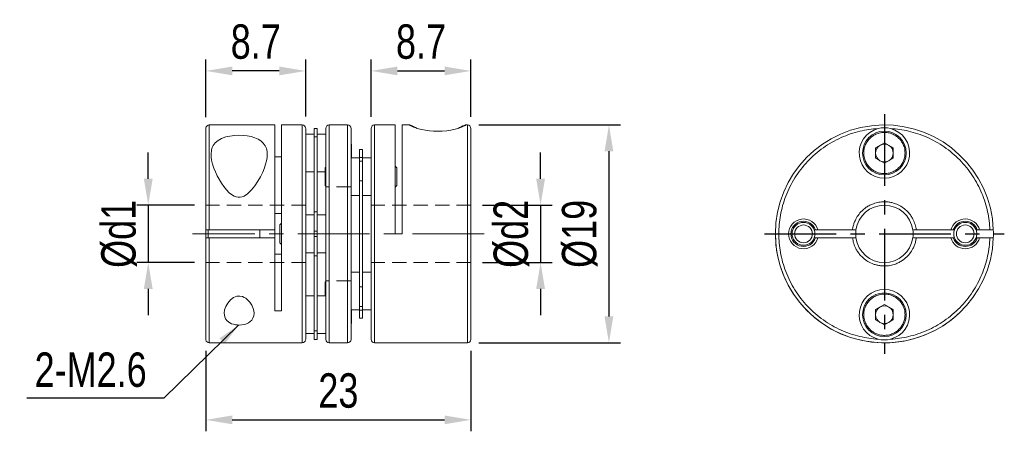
# Model space of a CAD drawing. Header units: millimetres. Extents: x 0 to 297, y 0 to 210.
# Tile 3 of 5: x 160 to 246, y 95 to 131. Entities that reach past the tile are written whole.
import ezdxf

# ---------------------------------------------------------------- set-up
doc = ezdxf.new("R2010")
doc.units = ezdxf.units.MM
doc.header["$LTSCALE"] = 5
doc.linetypes.add('CENTER', pattern=[2, 1.25, -0.25, 0.25, -0.25])
doc.linetypes.add('HIDDEN', pattern=[0.375, 0.25, -0.125])
doc.layers.get('0').update_dxf_attribs({"linetype": 'CONTINUOUS'})
doc.layers.get('Defpoints').update_dxf_attribs({"linetype": 'CONTINUOUS'})
doc.layers.add('D', color=7, linetype='CONTINUOUS')
doc.layers.add('DIM', color=2, linetype='CONTINUOUS')
doc.styles.get("Standard").update_dxf_attribs({"font": 'Gulim.ttf', "width": 0.8, "height": 3})
doc.dimstyles.new('LIM', dxfattribs={"dimtxt": 2, "dimasz": 2, "dimexe": 2, "dimexo": 1, "dimgap": 1, "dimtad": 1, "dimdec": 3, "dimzin": 9, "dimdsep": 46, "dimtxsty": 'Standard', "dimcen": 3, "dimclrd": 1, "dimclre": 1, "dimadec": 0, "dimazin": 0, "dimtfac": 1, "dimtdec": 3, "dimtmove": 0, "dimatfit": 3, "dimfxl": 0, "dimtolj": 1, "dimtzin": 0, "dimarcsym": 0})
doc.dimstyles.get("Standard").update_dxf_attribs({"dimtxt": 0.18, "dimasz": 0.18, "dimexe": 0.18, "dimexo": 0.0625, "dimgap": 0.09, "dimtad": 0, "dimtih": 1, "dimtoh": 1, "dimdec": 4, "dimzin": 0, "dimdsep": 46, "dimtxsty": 'Standard', "dimcen": 0.09, "dimadec": 0, "dimazin": 0, "dimtfac": 1, "dimtdec": 4, "dimtofl": 0, "dimtmove": 0, "dimatfit": 3, "dimfxl": 0, "dimtolj": 1, "dimtzin": 0, "dimarcsym": 0})

# ---------------------------------------------------------------- blocks, each defined once
blk = doc.blocks.new('*D52')
at = {"layer": 'D', "color": 1, "lineweight": -2}
for p, q in [((176.389, 122.534), (176.389, 127.556)), ((185.089, 122.592), (185.089, 127.556)), ((182.789, 126.556), (178.689, 126.556))]:
    blk.add_line(p, q, dxfattribs=at)
at = {"layer": 'D', "color": 1}
for points in [[(178.689, 126.94), (178.689, 126.173), (176.389, 126.556)], [(182.789, 126.94), (182.789, 126.173), (185.089, 126.556)]]:
    blk.add_solid(points, dxfattribs=at)
at = {"layer": 'Defpoints', "color": 0}
for p in [(176.389, 126.556), (176.389, 121.534), (185.089, 121.592)]:
    blk.add_point(p, dxfattribs=at)
at = {"layer": 'D', "insert": (180.739, 129.096), "char_height": 3, "attachment_point": 5}
blk.add_mtext('\\A1;8.7', dxfattribs=at)
blk = doc.blocks.new('*D53')
at = {"layer": 'D', "color": 1, "lineweight": -2}
for p, q in [((190.789, 122.54), (190.789, 127.556)), ((199.489, 122.546), (199.489, 127.556)), ((193.089, 126.556), (197.189, 126.556))]:
    blk.add_line(p, q, dxfattribs=at)
at = {"layer": 'D', "color": 1}
for points in [[(193.089, 126.94), (193.089, 126.173), (190.789, 126.556)], [(197.189, 126.94), (197.189, 126.173), (199.489, 126.556)]]:
    blk.add_solid(points, dxfattribs=at)
at = {"layer": 'Defpoints', "color": 0}
for p in [(199.489, 126.556), (190.789, 121.54), (199.489, 121.546)]:
    blk.add_point(p, dxfattribs=at)
at = {"layer": 'D', "insert": (195.139, 129.096), "char_height": 3, "attachment_point": 5}
blk.add_mtext('\\A1;8.7', dxfattribs=at)
blk = doc.blocks.new('*D54')
at = {"layer": 'D', "color": 1, "lineweight": -2}
for p, q in [((171.369, 117.15), (171.369, 119.45)), ((175.389, 114.85), (170.369, 114.85)), ((171.369, 114.85), (171.369, 109.85)), ((175.389, 109.85), (170.369, 109.85)), ((171.369, 107.55), (171.369, 105.25))]:
    blk.add_line(p, q, dxfattribs=at)
at = {"layer": 'D', "color": 1}
for points in [[(170.986, 117.15), (171.752, 117.15), (171.369, 114.85)], [(170.986, 107.55), (171.752, 107.55), (171.369, 109.85)]]:
    blk.add_solid(points, dxfattribs=at)
at = {"layer": 'Defpoints', "color": 0}
for p in [(176.389, 114.85), (171.369, 109.85), (176.389, 109.85)]:
    blk.add_point(p, dxfattribs=at)
at = {"layer": 'D', "insert": (168.825, 112.35), "char_height": 3, "attachment_point": 5, "rotation": 90}
blk.add_mtext('\\A1;%%Cd1', dxfattribs=at)
blk = doc.blocks.new('*D55')
at = {"layer": 'D', "color": 1, "lineweight": -2}
for p, q in [((205.558, 117.15), (205.558, 119.45)), ((200.489, 114.85), (206.558, 114.85)), ((205.558, 114.85), (205.558, 109.85)), ((200.489, 109.85), (206.558, 109.85)), ((205.558, 107.55), (205.558, 105.25))]:
    blk.add_line(p, q, dxfattribs=at)
at = {"layer": 'D', "color": 1}
for points in [[(205.175, 117.15), (205.941, 117.15), (205.558, 114.85)], [(205.175, 107.55), (205.941, 107.55), (205.558, 109.85)]]:
    blk.add_solid(points, dxfattribs=at)
at = {"layer": 'Defpoints', "color": 0}
for p in [(199.489, 114.85), (199.489, 109.85), (205.558, 109.85)]:
    blk.add_point(p, dxfattribs=at)
at = {"layer": 'D', "insert": (203.016, 112.35), "char_height": 3, "attachment_point": 5, "rotation": 90}
blk.add_mtext('\\A1;%%Cd2', dxfattribs=at)
blk = doc.blocks.new('*D56')
at = {"layer": 'D', "color": 1, "lineweight": -2}
for p, q in [((200.189, 121.85), (212.516, 121.85)), ((211.516, 119.55), (211.516, 105.15)), ((200.189, 102.85), (212.516, 102.85))]:
    blk.add_line(p, q, dxfattribs=at)
at = {"layer": 'D', "color": 1}
for points in [[(211.133, 119.55), (211.9, 119.55), (211.516, 121.85)], [(211.133, 105.15), (211.9, 105.15), (211.516, 102.85)]]:
    blk.add_solid(points, dxfattribs=at)
at = {"layer": 'Defpoints', "color": 0}
for p in [(199.189, 121.85), (199.189, 102.85), (211.516, 102.85)]:
    blk.add_point(p, dxfattribs=at)
at = {"layer": 'D', "insert": (208.974, 112.35), "char_height": 3, "attachment_point": 5, "rotation": 90}
blk.add_mtext('\\A1;%%C19', dxfattribs=at)
blk = doc.blocks.new('*D57')
at = {"layer": 'D', "color": 1, "lineweight": -2}
for p, q in [((176.389, 102.165), (176.389, 95.133)), ((199.489, 102.159), (199.489, 95.133)), ((178.689, 96.133), (197.189, 96.133))]:
    blk.add_line(p, q, dxfattribs=at)
at = {"layer": 'D', "color": 1}
for points in [[(178.689, 96.516), (178.689, 95.75), (176.389, 96.133)], [(197.189, 96.516), (197.189, 95.75), (199.489, 96.133)]]:
    blk.add_solid(points, dxfattribs=at)
at = {"layer": 'Defpoints', "color": 0}
for p in [(176.389, 103.165), (199.489, 103.159), (199.489, 96.133)]:
    blk.add_point(p, dxfattribs=at)
at = {"layer": 'D', "insert": (187.939, 98.671), "char_height": 3, "attachment_point": 5}
blk.add_mtext('\\A1;23', dxfattribs=at)

msp = doc.modelspace()

# ---------------------------------------------------------------- linework, layer by layer
at = {"color": 7, "linetype": 'Continuous', "lineweight": 15}
for p, q in [((182.389, 121.8495), (176.689, 121.8495)), ((176.689, 121.8495), (176.689, 112.6995)), ((182.389, 112.6995), (182.389, 121.8495)), ((184.789, 121.8495), (182.989, 121.8495)), ((182.989, 121.8495), (182.989, 105.632)), ((184.789, 102.8495), (184.789, 121.8495)), ((188.739, 121.8495), (187.139, 121.8495)), ((187.139, 121.8495), (187.139, 102.8495)), ((188.739, 121.8495), (188.739, 112.3495)), ((192.889, 121.8495), (191.089, 121.8495)), ((191.089, 121.8495), (191.089, 105.632)), ((192.889, 112.3495), (192.889, 121.8495)), ((194.1515, 121.8495), (193.489, 121.8495)), ((193.489, 121.8495), (193.489, 112.3495)), ((194.139, 121.8447), (194.1515, 121.848)), ((199.189, 121.8495), (199.0275, 121.8495)), ((199.189, 102.8495), (199.189, 121.8495)), ((185.839, 121.0495), (185.089, 121.0495)), ((186.089, 121.5495), (185.839, 121.5495)), ((185.839, 121.5469), (185.839, 121.5495)), ((185.839, 121.5469), (186.089, 121.5469)), ((185.839, 120.8154), (185.839, 121.5469)), ((186.089, 121.5469), (186.089, 121.5495)), ((186.089, 120.8154), (186.089, 121.5469)), ((186.839, 121.0495), (186.089, 121.0495)), ((185.839, 120.8154), (186.089, 120.8154)), ((185.839, 114.2782), (185.839, 120.8154)), ((186.089, 120.8154), (186.089, 114.2782)), ((189.089, 120.1735), (189.039, 120.2235)), ((189.089, 119.3995), (189.089, 120.1735)), ((234.7483, 119.8455), (235.5208, 120.2915)), ((235.5208, 120.2915), (236.2933, 119.8455)), ((189.089, 118.9846), (189.089, 119.3995)), ((190.039, 119.6995), (189.789, 119.6995)), ((189.789, 119.0092), (189.789, 119.6995)), ((190.039, 119.0092), (190.039, 119.6995)), ((234.7483, 118.9535), (234.7483, 119.8455)), ((236.2933, 119.8455), (236.2933, 118.9535)), ((182.989, 119.067), (182.389, 119.067)), ((189.789, 118.9846), (189.039, 118.9846)), ((189.789, 119.0092), (190.039, 119.0092)), ((189.789, 118.6968), (189.789, 119.0092)), ((189.789, 118.6968), (190.039, 118.6968)), ((189.789, 116.972), (189.789, 118.6968)), ((190.039, 118.6968), (190.039, 119.0092)), ((190.789, 118.9846), (190.039, 118.9846)), ((190.039, 116.972), (190.039, 118.6968)), ((190.8034, 119.2346), (190.789, 119.2346)), ((190.789, 118.4982), (190.789, 119.2346)), ((235.5208, 118.5075), (234.7483, 118.9535)), ((236.2933, 118.9535), (235.5208, 118.5075)), ((185.089, 117.7495), (185.839, 117.7495)), ((186.089, 117.7495), (186.789, 117.7495)), ((186.839, 118.1586), (186.789, 118.1086)), ((186.789, 118.1086), (186.789, 116.5606)), ((193.039, 118.1086), (192.889, 118.2586)), ((193.039, 117.3346), (193.039, 118.1086)), ((189.789, 116.972), (190.039, 116.972)), ((189.789, 107.727), (189.789, 116.972)), ((190.039, 116.972), (190.039, 107.727)), ((193.039, 116.5606), (193.039, 117.3346)), ((186.789, 116.5606), (186.839, 116.5106)), ((192.889, 116.4106), (193.039, 116.5606)), ((189.039, 115.6846), (189.789, 115.6846)), ((190.039, 115.6846), (190.789, 115.6846)), ((186.089, 114.2782), (185.839, 114.2782)), ((185.839, 112.5704), (185.839, 114.2782)), ((186.089, 112.5704), (186.089, 114.2782)), ((182.389, 114.1173), (182.989, 114.1173)), ((182.989, 113.2735), (182.839, 113.1235)), ((185.839, 113.9995), (185.089, 113.9995)), ((186.839, 113.9995), (186.089, 113.9995)), ((176.389, 111.9955), (176.389, 112.7033)), ((176.389, 112.6995), (176.689, 112.6995)), ((176.589, 112.7043), (176.589, 111.9945)), ((176.689, 112.6995), (182.389, 112.6995)), ((181.089, 111.9995), (181.089, 112.6995)), ((182.389, 111.9995), (182.389, 112.6995)), ((182.839, 113.1235), (182.839, 111.5755)), ((185.839, 112.5704), (186.089, 112.5704)), ((185.839, 112.1286), (185.839, 112.5704)), ((186.089, 112.1286), (186.089, 112.5704)), ((229.4075, 112.6995), (229.5136, 112.6995)), ((229.5136, 112.6995), (229.7228, 112.6995)), ((229.7228, 112.6995), (232.7428, 112.6995)), ((232.7428, 112.6995), (233.0454, 112.6995)), ((237.9962, 112.6995), (238.2988, 112.6995)), ((238.2988, 112.6995), (241.3188, 112.6995)), ((241.3188, 112.6995), (241.528, 112.6995)), ((241.528, 112.6995), (241.634, 112.6995)), ((243.5075, 112.6995), (243.6136, 112.6995)), ((243.8228, 112.6995), (243.6136, 112.6995)), ((243.8228, 112.6995), (244.7141, 112.6995)), ((244.7141, 112.6995), (245.0143, 112.6995)), ((176.689, 111.9995), (176.389, 111.9995)), ((182.389, 111.9995), (176.689, 111.9995)), ((176.689, 111.9995), (176.689, 102.8495)), ((182.389, 105.632), (182.389, 111.9995)), ((182.839, 111.5755), (182.989, 111.4255)), ((185.839, 112.1286), (186.089, 112.1286)), ((185.839, 110.4209), (185.839, 112.1286)), ((186.089, 110.4209), (186.089, 112.1286)), ((188.739, 112.3495), (188.739, 102.8495)), ((192.889, 112.3495), (193.489, 112.3495)), ((229.5136, 111.9995), (229.4075, 111.9995)), ((229.5136, 111.9995), (229.7228, 111.9995)), ((232.7428, 111.9995), (229.7228, 111.9995)), ((233.0454, 111.9995), (232.7428, 111.9995)), ((238.2988, 111.9995), (237.9962, 111.9995)), ((241.3188, 111.9995), (238.2988, 111.9995)), ((241.3188, 111.9995), (241.528, 111.9995)), ((241.634, 111.9995), (241.528, 111.9995)), ((243.6136, 111.9995), (243.5075, 111.9995)), ((243.6136, 111.9995), (243.8228, 111.9995)), ((244.7141, 111.9995), (243.8228, 111.9995)), ((245.0143, 111.9995), (244.7141, 111.9995)), ((185.089, 110.6995), (185.839, 110.6995)), ((186.089, 110.6995), (186.839, 110.6995)), ((182.989, 110.5818), (182.389, 110.5818)), ((185.839, 110.4209), (186.089, 110.4209)), ((185.839, 103.8837), (185.839, 110.4209)), ((186.089, 110.4209), (186.089, 103.8837)), ((189.789, 109.0144), (189.039, 109.0144)), ((190.789, 109.0144), (190.039, 109.0144)), ((186.839, 108.1884), (186.789, 108.1384)), ((186.789, 108.1384), (186.789, 106.9495)), ((190.039, 107.727), (189.789, 107.727)), ((189.789, 106.0022), (189.789, 107.727)), ((190.039, 106.0022), (190.039, 107.727)), ((185.839, 106.9495), (185.089, 106.9495)), ((186.839, 106.9495), (186.089, 106.9495)), ((182.389, 105.632), (182.989, 105.632)), ((189.039, 105.7144), (189.789, 105.7144)), ((189.089, 105.2995), (189.089, 105.7144)), ((189.789, 106.0022), (190.039, 106.0022)), ((189.789, 105.6898), (189.789, 106.0022)), ((189.789, 105.6898), (190.039, 105.6898)), ((189.789, 104.9995), (189.789, 105.6898)), ((190.039, 105.6898), (190.039, 106.0022)), ((190.039, 105.7144), (190.789, 105.7144)), ((190.039, 104.9995), (190.039, 105.6898)), ((191.089, 105.632), (191.089, 102.8495)), ((234.7483, 105.7455), (235.5208, 106.1915)), ((234.7483, 104.8535), (234.7483, 105.7455)), ((235.5208, 106.1915), (236.2933, 105.7455)), ((236.2933, 105.7455), (236.2933, 104.8535)), ((189.089, 104.5255), (189.089, 105.2995)), ((189.789, 104.9995), (190.039, 104.9995)), ((235.5208, 104.4075), (234.7483, 104.8535)), ((236.2933, 104.8535), (235.5208, 104.4075)), ((186.089, 103.8837), (185.839, 103.8837)), ((185.839, 103.1522), (185.839, 103.8837)), ((186.089, 103.1522), (186.089, 103.8837)), ((189.039, 104.4755), (189.089, 104.5255)), ((185.089, 103.6495), (185.839, 103.6495)), ((185.839, 103.1522), (186.089, 103.1522)), ((185.839, 103.1495), (185.839, 103.1522)), ((185.839, 103.1495), (186.089, 103.1495)), ((186.089, 103.6495), (186.839, 103.6495)), ((186.089, 103.1495), (186.089, 103.1522)), ((176.689, 102.8495), (184.789, 102.8495)), ((187.139, 102.8495), (188.739, 102.8495)), ((191.089, 102.8495), (199.189, 102.8495))]:
    msp.add_line(p, q, dxfattribs=at)
at = {"color": 1, "linetype": 'HIDDEN', "lineweight": 15}
for p, q in [((189.039, 116.4495), (186.839, 116.4495)), ((185.089, 114.8495), (176.389, 114.8495)), ((199.489, 114.8495), (190.789, 114.8495)), ((185.089, 109.8495), (176.389, 109.8495)), ((199.489, 109.8495), (190.789, 109.8495)), ((189.039, 108.2495), (186.839, 108.2495))]:
    msp.add_line(p, q, dxfattribs=at)
at = {"color": 1, "linetype": 'CENTER', "lineweight": 15}
msp.add_line((200.644, 112.3495), (175.234, 112.3495), dxfattribs=at)
at = {"color": 7, "linetype": 'Continuous', "lineweight": 15, "flags": 128}
for points in [[(198.3653, 121.546), (198.4898, 121.6106), (198.6535, 121.6936), (198.7918, 121.7604), (198.9052, 121.8104), (198.9864, 121.8405), (199.0253, 121.8493), (199.039, 121.8447), (198.9953, 121.8054), (198.9357, 121.7704), (198.8483, 121.7264), (198.6724, 121.651), (198.4263, 121.5635), (198.1233, 121.4765), (197.7495, 121.3947), (197.3897, 121.3392), (196.9913, 121.3022), (196.6184, 121.2899), (196.2334, 121.2995), (195.8759, 121.3289), (195.5284, 121.3771), (195.2152, 121.4382), (194.9309, 121.5096), (194.6847, 121.5856), (194.4818, 121.6604), (194.3183, 121.7318), (194.2084, 121.7895), (194.1559, 121.8245), (194.139, 121.8447), (194.139, 121.8447)], [(176.3922, 121.5925), (176.3925, 121.5949), (176.389, 121.5341)], [(185.089, 121.5341), (185.0866, 121.5844), (185.0857, 121.5925)], [(181.739, 119.2777), (181.7227, 119.0021), (181.6763, 118.7167), (181.6007, 118.4154), (181.4997, 118.1078), (181.343, 117.7212), (181.1537, 117.3312), (180.9263, 116.9301), (180.6635, 116.5354), (180.3751, 116.1742), (180.0295, 115.8403), (179.7275, 115.6441), (179.5586, 115.5765), (179.3729, 115.5391), (179.2094, 115.5387), (179.0425, 115.5697), (178.868, 115.6356), (178.7023, 115.7286), (178.4359, 115.9368), (178.1975, 116.1802), (177.962, 116.4704), (177.7522, 116.7715), (177.3881, 117.4008), (177.2244, 117.7449), (177.0861, 118.0862), (176.9727, 118.4307), (176.8915, 118.7672), (176.8526, 119.0258), (176.839, 119.2777), (176.8826, 119.6824), (176.9422, 119.8762), (177.0296, 120.058), (177.2056, 120.2929), (177.4516, 120.5008), (177.7547, 120.6671), (178.1284, 120.799), (178.4882, 120.8783), (178.8867, 120.9272), (179.2596, 120.9429), (179.6445, 120.9307), (180.002, 120.8922), (180.3495, 120.825), (180.6627, 120.7315), (180.947, 120.6076), (181.1932, 120.4529), (181.3961, 120.2671), (181.5596, 120.0382), (181.6696, 119.7787), (181.7221, 119.5364), (181.739, 119.2777)], [(177.989, 105.4213), (178.0246, 105.7183), (178.1277, 106.0201), (178.2978, 106.3206), (178.5391, 106.5992), (178.8066, 106.7953), (179.0834, 106.903), (179.3367, 106.9252), (179.5848, 106.8777), (179.7377, 106.8132), (179.8763, 106.7301), (180.0619, 106.5774), (180.2162, 106.4061), (180.3973, 106.1285), (180.5189, 105.8419), (180.571, 105.6297), (180.589, 105.4213), (180.5658, 105.2004), (180.4934, 104.9928), (180.3943, 104.8379), (180.2572, 104.6994), (180.1132, 104.5999), (179.9435, 104.5176), (179.7493, 104.4549), (179.5375, 104.4148), (179.3431, 104.3999), (179.147, 104.4041), (178.9673, 104.4257), (178.7962, 104.4633), (178.6342, 104.5177), (178.4885, 104.5863), (178.3497, 104.6765), (178.2343, 104.7797), (178.1103, 104.9451), (178.0311, 105.1273), (177.989, 105.4213)], [(176.389, 103.1649), (176.3914, 103.1146), (176.3922, 103.1066)], [(185.0857, 103.1066), (185.0855, 103.1042), (185.089, 103.1649)]]:
    msp.add_lwpolyline(points, dxfattribs=at)
at = {"color": 7, "linetype": 'Continuous', "lineweight": 15}
for centre, radius in [((235.5208, 119.3995), 1.9), ((228.4708, 112.3495), 0.774), ((242.5708, 112.3495), 0.774), ((235.5208, 105.2995), 1.9)]:
    msp.add_circle(centre, radius, dxfattribs=at)
for centre, radius, start, end in [((176.689, 121.5495), 0.3, 90, 171.769621), ((184.789, 121.5495), 0.3, 8.217756, 90), ((187.139, 121.5495), 0.3, 90, 180), ((188.739, 121.5495), 0.3, 0, 90), ((191.089, 121.5495), 0.3, 90, 180), ((192.8262, 118.1035), 3.9744, 60.029915, 70.463338), ((199.189, 121.5495), 0.3, 0, 90), ((235.5208, 112.3495), 9.5, 2.111375, 357.888625), ((235.5208, 119.3995), 2.2, 104.008193, 75.991807), ((235.5208, 119.2839), 2.3124, 76.685593, 103.314407), ((235.5208, 119.3995), 0.7725, 60, 120), ((235.5208, 119.3995), 0.7725, 120, 180), ((235.5208, 119.3995), 0.7725, 180, 240), ((235.5208, 119.3995), 0.7725, 0, 60), ((235.5208, 119.3995), 0.7725, 300, 0), ((170.1601, 118.844), 20.6323, 358.954242, 1.045758), ((221.9705, 118.844), 22.4847, 179.040405, 180.959595), ((235.5208, 119.3995), 0.7725, 240, 300), ((235.5208, 112.3495), 2.5, 8.047846, 171.952154), ((228.4708, 112.3495), 1.3, 15.618498, 344.381502), ((228.4708, 112.3495), 1.1, 18.553005, 341.446995), ((228.4708, 112.3495), 1, 20.487315, 339.512685), ((242.5708, 112.3495), 1.3, 15.618498, 164.381502), ((242.5708, 112.3495), 1.1, 18.553005, 161.446995), ((242.5708, 112.3495), 1, 20.487315, 159.512685), ((228.4708, 112.3495), 1, 339.512685, 20.487315), ((235.5208, 112.3495), 2.5, 171.952154, 188.047846), ((235.5208, 112.3495), 2.5, 352.05923, 8.055282), ((242.5708, 112.3495), 1, 159.512685, 200.487315), ((242.5708, 112.3495), 1, 0, 20.487315), ((235.5208, 112.3495), 9.5, 357.885763, 2.114694), ((235.5208, 112.3495), 9.5, 180, 315), ((235.5208, 112.3495), 2.5, 188.047846, 351.952154), ((242.5708, 112.3495), 1.3, 195.618498, 344.381502), ((242.5708, 112.3495), 1.1, 198.553005, 341.446995), ((242.5708, 112.3495), 1, 200.487315, 339.512685), ((242.5708, 112.3495), 1, 339.512685, 0), ((235.5208, 105.2995), 2.2, 284.008193, 255.991807), ((235.5208, 105.2995), 0.7725, 120, 180), ((235.5208, 105.2995), 0.7725, 60, 120), ((235.5208, 105.2995), 0.7725, 0, 60), ((235.5208, 105.2995), 0.7725, 180, 240), ((235.5208, 105.2995), 0.7725, 300, 0), ((235.5208, 105.2995), 0.7725, 240, 300), ((176.689, 103.1495), 0.3, 188.217756, 270), ((184.789, 103.1495), 0.3, 270, 351.769621), ((187.139, 103.1495), 0.3, 180, 270), ((188.739, 103.1495), 0.3, 270, 0), ((191.089, 103.1495), 0.3, 180, 270), ((199.189, 103.1495), 0.3, 270, 0), ((235.5208, 105.4152), 2.3124, 256.685498, 283.314502)]:
    msp.add_arc(centre, radius, start, end, dxfattribs=at)
for points, knots in [([(176.389, 121.5341), (176.389, 121.5121), (176.389, 121.4681), (176.389, 121.3123), (176.389, 121.0879), (176.389, 120.7814), (176.389, 120.399), (176.389, 119.9366), (176.389, 119.4028), (176.389, 118.7997), (176.389, 118.1375), (176.389, 117.4254), (176.389, 116.6722), (176.389, 115.8938), (176.389, 115.0947), (176.389, 114.2957), (176.389, 113.4954), (176.389, 112.9649), (176.389, 112.6995)], [0, 0, 0, 0, 0.058784, 0.1175107, 0.1793815, 0.2412135, 0.3053354, 0.3694188, 0.4347282, 0.5000001, 0.5653096, 0.6305814, 0.6947033, 0.7587867, 0.8206574, 0.8824895, 0.941235, 1, 1, 1, 1]), ([(185.089, 112.3495), (185.089, 112.6212), (185.089, 113.1646), (185.089, 113.988), (185.089, 114.8131), (185.089, 115.6416), (185.089, 116.4511), (185.089, 117.2366), (185.089, 117.9807), (185.089, 118.6739), (185.089, 119.3058), (185.089, 119.8652), (185.089, 120.3497), (185.089, 120.75), (185.089, 121.0704), (185.089, 121.3043), (185.089, 121.4662), (185.089, 121.5115), (185.089, 121.5341)], [0, 0, 0, 0, 0.0585674, 0.1171162, 0.1789084, 0.2407376, 0.3049059, 0.3691112, 0.4345374, 0.4999999, 0.5654262, 0.6308886, 0.6950568, 0.7592621, 0.8210543, 0.8828836, 0.9414144, 1, 1, 1, 1]), ([(186.839, 112.3495), (186.839, 112.5741), (186.839, 113.0229), (186.839, 113.6995), (186.839, 114.3816), (186.839, 115.0655), (186.839, 115.7097), (186.839, 116.3069), (186.839, 116.8575), (186.839, 117.4812), (186.839, 118.1606), (186.839, 118.788), (186.839, 119.2921), (186.839, 119.6914), (186.839, 120.0533), (186.839, 120.3774), (186.839, 120.6626), (186.839, 120.9461), (186.839, 121.2056), (186.839, 121.4052), (186.839, 121.5274), (186.839, 121.5421), (186.839, 121.5495)], [0, 0, 0, 0, 0.046623, 0.0931717, 0.1412206, 0.1905559, 0.2399891, 0.2828895, 0.3257084, 0.3686412, 0.4343019, 0.4999997, 0.5438149, 0.5875425, 0.6313907, 0.6742911, 0.71711, 0.7600428, 0.8217623, 0.8835181, 0.9417407, 1, 1, 1, 1]), ([(189.039, 112.3495), (189.039, 112.5741), (189.039, 113.0229), (189.039, 113.6995), (189.039, 114.3816), (189.039, 115.0655), (189.039, 115.7097), (189.039, 116.3069), (189.039, 116.8575), (189.039, 117.4812), (189.039, 118.1606), (189.039, 118.788), (189.039, 119.2921), (189.039, 119.6914), (189.039, 120.0533), (189.039, 120.3774), (189.039, 120.6626), (189.039, 120.9461), (189.039, 121.2056), (189.039, 121.4052), (189.039, 121.5274), (189.039, 121.5421), (189.039, 121.5495)], [0, 0, 0, 0, 0.046623, 0.0931717, 0.1412206, 0.1905559, 0.2399891, 0.2828895, 0.3257084, 0.3686412, 0.4343019, 0.4999997, 0.5438149, 0.5875425, 0.6313907, 0.6742911, 0.71711, 0.7600428, 0.8217623, 0.8835181, 0.9417407, 1, 1, 1, 1]), ([(190.789, 121.5402), (190.789, 121.5396), (190.789, 121.5382), (190.789, 121.4318), (190.789, 121.2403), (190.789, 120.9658), (190.789, 120.6187), (190.789, 120.2094), (190.789, 119.7471), (190.789, 119.3961), (190.789, 119.2206)], [0, 0, 0, 0, 0.096265, 0.2324, 0.3658437, 0.4993643, 0.6278666, 0.7564461, 0.8781661, 1, 1, 1, 1]), ([(199.489, 119.2206), (199.489, 119.3924), (199.489, 119.7359), (199.489, 120.1897), (199.489, 120.5929), (199.489, 120.937), (199.489, 121.2121), (199.489, 121.4099), (199.489, 121.5302), (199.489, 121.5406), (199.489, 121.5456)], [0, 0, 0, 0, 0.1191718, 0.2382278, 0.3636578, 0.4890092, 0.6190026, 0.7489184, 0.8813194, 1, 1, 1, 1]), ([(234.9883, 103.1649), (234.7173, 103.1876), (234.1757, 103.2329), (233.3601, 103.3948), (232.5473, 103.6287), (231.7358, 103.9491), (230.9483, 104.3493), (230.1894, 104.8338), (229.4767, 105.3933), (228.8188, 106.0251), (228.2262, 106.7183), (227.7089, 107.4624), (227.2693, 108.248), (226.9152, 109.0574), (226.6427, 109.886), (226.455, 110.7111), (226.3447, 111.5346), (226.3088, 112.3497), (226.3447, 113.1646), (226.4551, 113.9883), (226.6427, 114.8133), (226.9153, 115.6419), (227.2694, 116.4512), (227.7091, 117.2369), (228.2263, 117.9809), (228.819, 118.6742), (229.4768, 119.3059), (230.1897, 119.8654), (230.9485, 120.3498), (231.7361, 120.7501), (232.5474, 121.0704), (233.3603, 121.3043), (234.1758, 121.4662), (234.7174, 121.5114), (234.9883, 121.5341)], [0, 0, 0, 0, 0.0292928, 0.0585582, 0.0894728, 0.1203689, 0.1524715, 0.1845557, 0.2172869, 0.25, 0.2827312, 0.3154444, 0.347547, 0.3796311, 0.4105458, 0.4414418, 0.47073, 0.5000001, 0.5292883, 0.5585583, 0.5894729, 0.620369, 0.6524716, 0.6845557, 0.717287, 0.7500001, 0.7827313, 0.8154444, 0.8475471, 0.8796312, 0.9105458, 0.9414419, 0.9707163, 1, 1, 1, 1]), ([(233.7208, 119.3995), (233.7268, 119.5128), (233.7388, 119.739), (233.8235, 120.0166), (233.9206, 120.2312), (234.0445, 120.4429), (234.2395, 120.6811), (234.5253, 120.9152), (234.8122, 121.063), (235.0721, 121.1479), (235.2948, 121.1904), (235.5583, 121.2064), (235.8603, 121.1787), (236.1379, 121.0972), (236.3525, 120.9996), (236.5642, 120.8759), (236.8024, 120.6808), (237.0364, 120.395), (237.1844, 120.1083), (237.2687, 119.8485), (237.3127, 119.6258), (237.3181, 119.4752), (237.3208, 119.3995)], [0, 0, 0, 0, 0.0600505, 0.1199593, 0.1526966, 0.1850662, 0.2499931, 0.3150148, 0.3799417, 0.4201098, 0.459916, 0.5000012, 0.5600281, 0.6199614, 0.6526984, 0.6850681, 0.7499951, 0.8150167, 0.8799436, 0.920047, 0.9598532, 1, 1, 1, 1]), ([(236.0533, 121.5341), (236.3184, 121.5121), (236.8482, 121.4681), (237.6456, 121.3123), (238.4403, 121.0879), (239.2336, 120.7814), (240.0044, 120.399), (240.7487, 119.9366), (241.4502, 119.4028), (242.1007, 118.7997), (242.6905, 118.1375), (243.2104, 117.4254), (243.6578, 116.6722), (244.0249, 115.8938), (244.3155, 115.0947), (244.5241, 114.2957), (244.6639, 113.4954), (244.6974, 112.9649), (244.7141, 112.6995)], [0, 0, 0, 0, 0.058784, 0.1175107, 0.1793815, 0.2412135, 0.3053354, 0.3694188, 0.4347282, 0.5000001, 0.5653096, 0.6305814, 0.6947033, 0.7587867, 0.8206574, 0.8824895, 0.941235, 1, 1, 1, 1]), ([(237.3208, 119.3995), (237.3148, 119.2863), (237.3028, 119.0601), (237.2181, 118.7824), (237.121, 118.5678), (236.9971, 118.3561), (236.8021, 118.118), (236.5163, 117.8839), (236.2294, 117.7361), (235.9695, 117.6512), (235.7468, 117.6087), (235.4833, 117.5926), (235.1813, 117.6203), (234.9037, 117.7018), (234.6891, 117.7994), (234.4774, 117.9231), (234.2392, 118.1183), (234.0052, 118.404), (233.8572, 118.6908), (233.7729, 118.9506), (233.7289, 119.1733), (233.7235, 119.3239), (233.7208, 119.3995)], [0, 0, 0, 0, 0.0600504, 0.1199593, 0.1526964, 0.185066, 0.249993, 0.3150149, 0.3799415, 0.4201099, 0.4599158, 0.500001, 0.5600283, 0.6199612, 0.6526985, 0.685068, 0.7499949, 0.8150167, 0.8799437, 0.9200471, 0.9598532, 1, 1, 1, 1]), ([(190.789, 118.4674), (190.789, 118.2599), (190.789, 117.8449), (190.789, 117.1538), (190.789, 116.4136), (190.789, 115.6134), (190.789, 114.7735), (190.789, 113.8944), (190.789, 112.9947), (190.789, 112.0829), (190.789, 111.1735), (190.789, 110.2817), (190.789, 109.4152), (190.789, 108.5926), (190.789, 107.8137), (190.789, 107.0985), (190.789, 106.4352), (190.789, 106.0412), (190.789, 105.8441)], [0, 0, 0, 0, 0.0585674, 0.1171162, 0.1789084, 0.2407377, 0.3049059, 0.3691112, 0.4345374, 0.4999999, 0.5654261, 0.6308887, 0.6950569, 0.7592622, 0.8210543, 0.8828836, 0.9414144, 1, 1, 1, 1]), ([(199.489, 103.1588), (199.489, 103.1561), (199.489, 103.1443), (199.489, 103.2138), (199.489, 103.3689), (199.489, 103.6149), (199.489, 103.9365), (199.489, 104.3298), (199.489, 104.7805), (199.489, 105.2848), (199.489, 105.8358), (199.489, 106.4374), (199.489, 107.0978), (199.489, 107.8139), (199.489, 108.5926), (199.489, 109.4152), (199.489, 110.2817), (199.489, 111.1735), (199.489, 112.0829), (199.489, 112.9947), (199.489, 113.8944), (199.489, 114.7735), (199.489, 115.6134), (199.489, 116.4136), (199.489, 117.1538), (199.489, 117.8449), (199.489, 118.2599), (199.489, 118.4674)], [0, 0, 0, 0, 0.0125966, 0.0556885, 0.0987565, 0.1410208, 0.1832608, 0.2239611, 0.2646369, 0.303196, 0.3417311, 0.3802901, 0.4188252, 0.4595255, 0.5002013, 0.5424657, 0.5847056, 0.6277976, 0.6708656, 0.7139575, 0.7570256, 0.7992899, 0.8415299, 0.8822302, 0.922906, 0.9614469, 1, 1, 1, 1]), ([(232.7428, 112.6995), (232.7599, 112.8071), (232.7942, 113.0216), (232.8927, 113.3333), (233.0509, 113.6914), (233.2974, 114.0796), (233.6185, 114.4193), (233.9394, 114.6695), (234.2399, 114.848), (234.6028, 115.0057), (235.0317, 115.1217), (235.4667, 115.1588), (235.8465, 115.1372), (236.1681, 115.0805), (236.5433, 114.9676), (236.9594, 114.7718), (237.3365, 114.4957), (237.6249, 114.2085), (237.8397, 113.9327), (238.0406, 113.5923), (238.2138, 113.1817), (238.2705, 112.8603), (238.2988, 112.6995)], [0, 0, 0, 0, 0.0403831, 0.0804765, 0.1208312, 0.1853772, 0.2499891, 0.2931604, 0.3360223, 0.379252, 0.4395925, 0.4999994, 0.5403395, 0.580433, 0.6208322, 0.6853784, 0.7499904, 0.7931617, 0.8360235, 0.8792531, 0.9395769, 1, 1, 1, 1]), ([(176.389, 111.9995), (176.389, 111.7341), (176.389, 111.2035), (176.389, 110.4031), (176.389, 109.6042), (176.389, 108.805), (176.389, 108.0267), (176.389, 107.2733), (176.389, 106.5614), (176.389, 105.8991), (176.389, 105.2962), (176.389, 104.7622), (176.389, 104.3), (176.389, 103.9175), (176.389, 103.6111), (176.389, 103.3867), (176.389, 103.231), (176.389, 103.187), (176.389, 103.1649)], [0, 0, 0, 0, 0.0587839, 0.1175107, 0.1793813, 0.2412134, 0.3053353, 0.3694187, 0.4347282, 0.5000001, 0.5653095, 0.6305814, 0.6947032, 0.7587866, 0.8206573, 0.8824894, 0.9412349, 1, 1, 1, 1]), ([(185.089, 103.1649), (185.089, 103.1876), (185.089, 103.2329), (185.089, 103.3947), (185.089, 103.6286), (185.089, 103.9489), (185.089, 104.3492), (185.089, 104.8336), (185.089, 105.3932), (185.089, 106.0249), (185.089, 106.7182), (185.089, 107.4621), (185.089, 108.2478), (185.089, 109.0571), (185.089, 109.8858), (185.089, 110.7107), (185.089, 111.5344), (185.089, 112.0777), (185.089, 112.3495)], [0, 0, 0, 0, 0.0585674, 0.1171162, 0.1789085, 0.2407377, 0.304906, 0.3691112, 0.4345375, 0.4999999, 0.5654261, 0.6308887, 0.6950569, 0.7592622, 0.8210544, 0.8828836, 0.9414143, 1, 1, 1, 1]), ([(186.839, 103.1495), (186.839, 103.1542), (186.839, 103.1636), (186.839, 103.2411), (186.839, 103.3673), (186.839, 103.5498), (186.839, 103.7765), (186.839, 104.0363), (186.839, 104.3216), (186.839, 104.7002), (186.839, 105.1957), (186.839, 105.762), (186.839, 106.3017), (186.839, 106.7932), (186.839, 107.3075), (186.839, 107.8413), (186.839, 108.3918), (186.839, 109.0435), (186.839, 109.8032), (186.839, 110.6562), (186.839, 111.5077), (186.839, 112.0688), (186.839, 112.3495)], [0, 0, 0, 0, 0.0465967, 0.0931542, 0.1412209, 0.1905561, 0.2399894, 0.2828897, 0.3257086, 0.3686414, 0.434302, 0.4999999, 0.543815, 0.5875425, 0.6313908, 0.6742912, 0.7171101, 0.7600429, 0.8217624, 0.8835181, 0.9417315, 1, 1, 1, 1]), ([(189.039, 103.1495), (189.039, 103.1542), (189.039, 103.1636), (189.039, 103.2411), (189.039, 103.3673), (189.039, 103.5498), (189.039, 103.7765), (189.039, 104.0363), (189.039, 104.3216), (189.039, 104.7002), (189.039, 105.1957), (189.039, 105.762), (189.039, 106.3017), (189.039, 106.7932), (189.039, 107.3075), (189.039, 107.8413), (189.039, 108.3918), (189.039, 109.0435), (189.039, 109.8032), (189.039, 110.6562), (189.039, 111.5077), (189.039, 112.0688), (189.039, 112.3495)], [0, 0, 0, 0, 0.0465967, 0.0931542, 0.1412209, 0.1905561, 0.2399894, 0.2828897, 0.3257086, 0.3686414, 0.434302, 0.4999999, 0.543815, 0.5875425, 0.6313908, 0.6742912, 0.7171101, 0.7600429, 0.8217624, 0.8835181, 0.9417315, 1, 1, 1, 1]), ([(238.2988, 111.9995), (238.2816, 111.8919), (238.2474, 111.6774), (238.1489, 111.3658), (237.9907, 111.0077), (237.7441, 110.6195), (237.4231, 110.2798), (237.1022, 110.0295), (236.8017, 109.8511), (236.4388, 109.6934), (236.0099, 109.5774), (235.5749, 109.5403), (235.195, 109.5618), (234.8735, 109.6186), (234.4983, 109.7314), (234.0822, 109.9273), (233.7051, 110.2034), (233.4167, 110.4906), (233.2019, 110.7663), (233.001, 111.1067), (232.8278, 111.5173), (232.7711, 111.8387), (232.7428, 111.9995)], [0, 0, 0, 0, 0.040383, 0.0804765, 0.1208312, 0.1853772, 0.2499891, 0.2931605, 0.3360223, 0.3792521, 0.4395924, 0.4999993, 0.5403397, 0.5804332, 0.6208323, 0.6853783, 0.7499903, 0.7931616, 0.8360234, 0.8792531, 0.9395769, 1, 1, 1, 1]), ([(244.7141, 111.9995), (244.6974, 111.7341), (244.6639, 111.2035), (244.524, 110.4031), (244.3154, 109.6042), (244.0247, 108.805), (243.6577, 108.0267), (243.2103, 107.2733), (242.6904, 106.5614), (242.1004, 105.8991), (241.45, 105.2962), (240.7484, 104.7622), (240.0042, 104.3), (239.2333, 103.9175), (238.4401, 103.6111), (237.6454, 103.3867), (236.8481, 103.231), (236.3183, 103.187), (236.0533, 103.1649)], [0, 0, 0, 0, 0.0587839, 0.1175107, 0.1793813, 0.2412134, 0.3053353, 0.3694187, 0.4347282, 0.5000001, 0.5653095, 0.6305814, 0.6947032, 0.7587866, 0.8206573, 0.8824894, 0.9412349, 1, 1, 1, 1]), ([(233.7208, 105.2995), (233.7268, 105.4128), (233.7388, 105.639), (233.8235, 105.9166), (233.9206, 106.1312), (234.0445, 106.3429), (234.2395, 106.5811), (234.5253, 106.8152), (234.8122, 106.963), (235.0721, 107.0479), (235.2948, 107.0904), (235.5583, 107.1064), (235.8603, 107.0787), (236.1379, 106.9972), (236.3525, 106.8996), (236.5642, 106.7759), (236.8024, 106.5808), (237.0364, 106.295), (237.1844, 106.0083), (237.2687, 105.7485), (237.3127, 105.5258), (237.3181, 105.3752), (237.3208, 105.2995)], [0, 0, 0, 0, 0.0600504, 0.1199594, 0.1526967, 0.1850662, 0.2499931, 0.3150147, 0.3799416, 0.4201098, 0.459916, 0.5000012, 0.5600281, 0.6199614, 0.6526984, 0.6850681, 0.7499951, 0.8150166, 0.8799436, 0.9200472, 0.9598531, 1, 1, 1, 1]), ([(190.789, 105.8441), (190.789, 105.6569), (190.789, 105.2825), (190.789, 104.7811), (190.789, 104.3296), (190.789, 103.9365), (190.789, 103.6149), (190.789, 103.3689), (190.789, 103.2138), (190.789, 103.1443), (190.789, 103.1561), (190.789, 103.1588)], [0, 0, 0, 0, 0.1128171, 0.2255986, 0.3446274, 0.4637279, 0.5873337, 0.7110109, 0.83704, 0.963139, 1, 1, 1, 1]), ([(237.3208, 105.2995), (237.3148, 105.1863), (237.3028, 104.9601), (237.2181, 104.6824), (237.121, 104.4678), (236.9971, 104.2561), (236.8021, 104.018), (236.5163, 103.7839), (236.2294, 103.6361), (235.9695, 103.5512), (235.7468, 103.5087), (235.4833, 103.4926), (235.1813, 103.5203), (234.9037, 103.6018), (234.6891, 103.6994), (234.4774, 103.8231), (234.2392, 104.0183), (234.0052, 104.304), (233.8572, 104.5908), (233.7729, 104.8506), (233.7289, 105.0733), (233.7235, 105.2239), (233.7208, 105.2995)], [0, 0, 0, 0, 0.0600504, 0.1199593, 0.1526966, 0.185066, 0.2499929, 0.3150149, 0.3799414, 0.4201099, 0.4599158, 0.500001, 0.5600283, 0.6199613, 0.6526985, 0.6850679, 0.7499949, 0.8150166, 0.8799436, 0.9200469, 0.9598531, 1, 1, 1, 1])]:
    msp.add_open_spline(points, degree=3, knots=knots, dxfattribs=at)
at = {"layer": 'D', "color": 1, "linetype": 'CENTER'}
for p, q in [((235.5208, 122.7995), (235.5208, 101.8995)), ((225.0708, 112.3495), (245.9708, 112.3496))]:
    msp.add_line(p, q, dxfattribs=at)
at = {"layer": 'DIM', "color": 1, "ltscale": 25.4}
msp.add_line((172.7237, 98.0318), (160.7947, 98.0318), dxfattribs=at)

# ---------------------------------------------------------------- texts
at = {"ltscale": 25.4, "insert": (166.351, 100.4875), "char_height": 3, "attachment_point": 5}
msp.add_mtext('{\\fGulim|b0|i0|c129|p49;2-M2.6}', dxfattribs=at)

# ---------------------------------------------------------------- dimensions: what is measured, and where the dimension line sits
at = {"layer": 'D'}
for base, p1, p2, picture, middle in [((176.389, 126.5565), (185.089, 121.5925), (176.389, 121.5341), '*D52', (180.739, 129.0964)), ((199.489, 126.5565), (190.789, 121.5402), (199.489, 121.5456), '*D53', (195.139, 129.0964))]:
    dim = msp.add_linear_dim(base=base, p1=p1, p2=p2, dimstyle='Standard', override={"dimtxt": 3, "dimasz": 2.3, "dimexe": 1, "dimexo": 1, "dimgap": 1, "dimtad": 1, "dimtih": 0, "dimtoh": 0, "dimdec": 3, "dimzin": 8, "dimcen": 1, "dimclrd": 1, "dimclre": 1, "dimclrt": 256, "dimadec": 4, "dimazin": 2, "dimtfac": 0.5, "dimtdec": 3, "dimtix": 1, "dimtofl": 1, "dimtmove": 2, "dimtzin": 8}, dxfattribs=at)
    dim.commit()
    dim.dimension.update_dxf_attribs({"geometry": picture, "text_midpoint": middle})
for base, p1, p2, text, picture, middle in [((211.5163, 102.8495), (199.189, 121.8495), (199.189, 102.8495), '%%C19', '*D56', (208.9744, 112.3495)), ((171.369, 109.8495), (176.389, 114.8495), (176.389, 109.8495), '%%Cd1', '*D54', (168.8251, 112.3495)), ((205.5581, 109.8495), (199.489, 114.8495), (199.489, 109.8495), '%%Cd2', '*D55', (203.0161, 112.3495))]:
    dim = msp.add_linear_dim(base=base, p1=p1, p2=p2, angle=90, text=text, dimstyle='Standard', override={"dimtxt": 3, "dimasz": 2.3, "dimexe": 1, "dimexo": 1, "dimgap": 1, "dimtad": 1, "dimtih": 0, "dimtoh": 0, "dimdec": 3, "dimzin": 8, "dimcen": 1, "dimclrd": 1, "dimclre": 1, "dimclrt": 256, "dimadec": 4, "dimazin": 2, "dimtfac": 0.5, "dimtdec": 3, "dimtix": 1, "dimtofl": 1, "dimtmove": 2, "dimtzin": 8}, dxfattribs=at)
    dim.commit()
    dim.dimension.update_dxf_attribs({"geometry": picture, "text_midpoint": middle})
dim = msp.add_linear_dim(base=(199.489, 96.133), p1=(176.389, 103.1649), p2=(199.489, 103.1588), text='23', dimstyle='Standard', override={"dimtxt": 3, "dimasz": 2.3, "dimexe": 1, "dimexo": 1, "dimgap": 1, "dimtad": 1, "dimtih": 0, "dimtoh": 0, "dimdec": 3, "dimzin": 8, "dimcen": 1, "dimclrd": 1, "dimclre": 1, "dimclrt": 256, "dimadec": 4, "dimazin": 2, "dimtfac": 0.5, "dimtdec": 3, "dimtix": 1, "dimtofl": 1, "dimtmove": 2, "dimtzin": 8}, dxfattribs=at)
dim.commit()
dim.dimension.update_dxf_attribs({"geometry": '*D57', "text_midpoint": (187.939, 98.6709)})

# ---------------------------------------------------------------- leaders
at = {"ltscale": 25.4}
msp.add_leader([(179.245, 104.402), (172.7237, 98.0318)], dimstyle='LIM', override={"dimgap": 1, "dimtad": 0}, dxfattribs=at)

doc.saveas('drawing.dxf')
